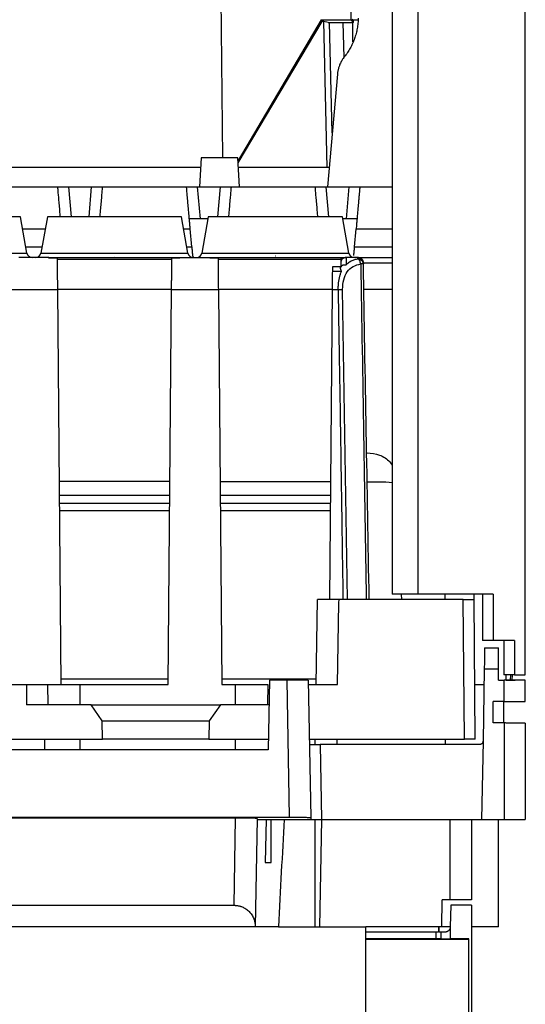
# Model space of a CAD drawing. Header units: millimetres. Extents: x 190.2 to 209.7, y 188.7 to 211.2.
# Tile 8 of 9: x 205 to 209.7, y 197.3 to 206.4. Entities that reach past the tile are written whole.
import ezdxf

# ---------------------------------------------------------------- set-up
doc = ezdxf.new("R2010")
doc.units = ezdxf.units.MM

msp = doc.modelspace()

# ---------------------------------------------------------------- linework, layer by layer
at = {"color": 7, "linetype": 'Continuous', "lineweight": 25}
for p, q in [((208.75, 201.0899), (208.75, 209.7439)), ((209.75, 200.3399), (209.75, 209.7439)), ((206.9295, 205.1599), (206.9112, 207.2498)), ((208.51, 206.7899), (208.51, 201.0899)), ((208.1254, 206.4445), (208.1253, 206.6499)), ((207.8484, 206.4445), (207.0725, 205.134)), ((207.0736, 205.1139), (207.8558, 206.4315)), ((207.8484, 206.4445), (208.1254, 206.4445)), ((207.8558, 206.4315), (207.8484, 206.4445)), ((207.8725, 206.4315), (207.8558, 206.4315)), ((207.9121, 206.4199), (207.8725, 206.4315)), ((207.9024, 205.0699), (207.8725, 206.4315)), ((207.9121, 206.4199), (208.1427, 206.4199)), ((207.9513, 205.3918), (207.9261, 206.4199)), ((208.0605, 206.0957), (208.052, 206.4199)), ((208.15, 206.4199), (208.1254, 206.4445)), ((208.15, 206.4421), (208.1355, 206.4499)), ((208.1411, 206.2407), (208.1427, 206.4199)), ((208.15, 206.4199), (208.1427, 206.4199)), ((208.15, 206.4199), (208.15, 206.4421)), ((208.1891, 206.4421), (208.15, 206.4421)), ((207.9993, 205.9401), (207.9074, 204.8899)), ((206.7288, 205.1599), (206.7147, 204.8899)), ((207.0712, 205.1599), (206.7288, 205.1599)), ((207.0853, 204.8899), (207.0712, 205.1599)), ((206.7241, 205.0699), (203.8259, 205.0699)), ((207.9024, 205.0699), (207.0759, 205.0699)), ((207.9232, 205.0699), (207.9024, 205.0699)), ((204.6014, 204.8899), (205.3986, 204.8899)), ((205.4919, 204.8899), (205.7081, 204.8899)), ((205.8014, 204.8899), (206.5986, 204.8899)), ((206.6919, 204.8899), (206.7181, 204.5899)), ((206.6919, 204.8899), (206.9081, 204.8899)), ((207.0014, 204.8899), (207.7986, 204.8899)), ((207.8919, 204.8899), (208.1081, 204.8899)), ((208.0819, 204.5899), (208.1081, 204.8899)), ((208.2014, 204.8899), (208.51, 204.8899)), ((205.1047, 204.2712), (205.045, 204.61)), ((205.295, 204.61), (205.2353, 204.2712)), ((206.6047, 204.2712), (206.545, 204.61)), ((206.7915, 204.5899), (206.6185, 204.5899)), ((206.795, 204.61), (206.7353, 204.2712)), ((208.1047, 204.2712), (208.045, 204.61)), ((208.1815, 204.5899), (208.0485, 204.5899)), ((206.6414, 204.3281), (206.6266, 204.4968)), ((208.1586, 204.3281), (208.1734, 204.4968)), ((205.3103, 204.2299), (205.0297, 204.2299)), ((205.3103, 204.2299), (206.5297, 204.2299)), ((205.3863, 204.2223), (205.3103, 204.2223)), ((206.4556, 204.2121), (205.3864, 204.2121)), ((206.5297, 204.2223), (206.4557, 204.2223)), ((206.5297, 204.2299), (206.8103, 204.2299)), ((206.8103, 204.2299), (208.0293, 204.2299)), ((206.8863, 204.2223), (206.8103, 204.2223)), ((208.0293, 204.2121), (206.8864, 204.2121)), ((208.0293, 204.2299), (208.0293, 204.1803)), ((208.0293, 204.2299), (208.0793, 204.2299)), ((208.1902, 204.2299), (208.0793, 204.2299)), ((208.1902, 204.2299), (208.51, 204.2299)), ((208.2366, 204.1871), (208.2363, 204.1964)), ((208.2402, 204.1807), (208.51, 204.1806)), ((208.04, 204.1426), (207.9538, 204.1426)), ((208.0365, 204.0989), (207.9546, 204.0989)), ((204.9531, 203.9325), (205.3889, 203.9325)), ((205.3889, 203.9325), (205.421, 200.2499)), ((206.421, 200.2499), (206.4531, 203.9325)), ((206.4531, 203.9325), (206.8889, 203.9325)), ((206.8889, 203.9325), (206.921, 200.2499)), ((207.9279, 201.0399), (207.9531, 203.9325)), ((207.9531, 203.9325), (208.0053, 203.9325)), ((208.0913, 201.0399), (208.0476, 203.9329)), ((206.4375, 202.1399), (205.4045, 202.1399)), ((206.9045, 202.1399), (207.9375, 202.1399)), ((206.4364, 202.0099), (205.4056, 202.0099)), ((207.9364, 202.0099), (206.9056, 202.0099)), ((205.4063, 201.9399), (206.4357, 201.9399)), ((206.9063, 201.9399), (207.9357, 201.9399)), ((206.4351, 201.8678), (205.4069, 201.8678)), ((207.9351, 201.8678), (206.9069, 201.8678)), ((208.75, 201.0899), (208.51, 201.0899)), ((208.5941, 201.0899), (208.595, 201.0399)), ((209.0009, 201.0899), (209, 201.0399)), ((209.2723, 201.0399), (209.2719, 201.0899)), ((209.35, 201.0899), (209.35, 200.6599)), ((209.45, 201.0899), (209.45, 200.6599)), ((207.8, 200.2499), (207.8138, 201.0399)), ((208, 200.2499), (208.0132, 201.0104)), ((208.0132, 201.0104), (208.0138, 201.0399)), ((209.1724, 201.0399), (208.0138, 201.0399)), ((209.1837, 199.7399), (209.1724, 201.0399)), ((209.2837, 199.7399), (209.2723, 201.0399)), ((209.45, 200.6599), (209.35, 200.6599)), ((209.55, 200.6599), (209.55, 200.3399)), ((209.65, 200.6599), (209.65, 200.3399)), ((209.3709, 200.5899), (209.5, 200.5899)), ((209.3675, 200.3933), (209.3558, 199.7193)), ((209.3675, 200.3933), (209.5, 200.3933)), ((209.5, 200.2899), (209.5, 200.3933)), ((209.65, 200.3399), (209.55, 200.3399)), ((209.5712, 200.2892), (209.5725, 200.3399)), ((209.6126, 200.2889), (209.6139, 200.3399)), ((209.6285, 200.2887), (209.6299, 200.3399)), ((197.0183, 200.2499), (205.1, 200.2499)), ((205.1, 200.2499), (205.1003, 200.2204)), ((205.3017, 200.0599), (205.3, 200.2499)), ((205.4205, 200.3029), (206.4215, 200.3029)), ((205.6016, 200.0599), (205.6, 200.2499)), ((205.6, 200.2499), (206.421, 200.2499)), ((206.9205, 200.3029), (207.8009, 200.3029)), ((206.921, 200.2499), (207.05, 200.2499)), ((207.0498, 200.2201), (207.05, 200.2499)), ((207.35, 200.2499), (207.3483, 200.0599)), ((207.3657, 200.2899), (207.3544, 199.6399)), ((207.5273, 200.2899), (207.3657, 200.2899)), ((207.5273, 200.2899), (207.5496, 199.0117)), ((207.7273, 200.2899), (207.7497, 199.0082)), ((207.728, 200.2499), (208, 200.2499)), ((209.2792, 200.2499), (209.365, 200.2499)), ((209.5, 200.2899), (209.5517, 200.2894)), ((209.5517, 200.0899), (209.5517, 200.2894)), ((209.5712, 200.2892), (209.6554, 200.2885)), ((209.75, 200.0916), (209.75, 200.2877)), ((205.1003, 200.2204), (205.1017, 200.0599)), ((207.0484, 200.0599), (207.0498, 200.2201)), ((205.7023, 200.0599), (205.1017, 200.0599)), ((205.8059, 199.9099), (205.7023, 200.0599)), ((206.9077, 200.0599), (206.8041, 199.9099)), ((207.3617, 200.0599), (206.9077, 200.0599)), ((209.5517, 200.0899), (209.4509, 200.089)), ((209.4509, 199.8907), (209.4509, 200.089)), ((209.55, 199.8899), (209.55, 200.0899)), ((205.802, 199.9099), (206.808, 199.9099)), ((205.8092, 199.7399), (205.8059, 199.9099)), ((206.8041, 199.9099), (206.8008, 199.7399)), ((209.5517, 199.8898), (209.4509, 199.8907)), ((209.5517, 199.8898), (209.5517, 198.9899)), ((209.75, 199.8881), (209.75, 198.9899)), ((204.96, 199.7399), (205.8092, 199.7399)), ((205.2703, 199.6399), (205.2703, 199.7399)), ((206.8008, 199.7399), (207.3561, 199.7399)), ((207.7369, 199.7399), (209.1837, 199.7399)), ((207.7926, 199.6899), (207.7926, 199.7399)), ((207.8175, 199.7399), (207.8175, 199.7396)), ((207.8378, 199.6899), (207.85, 198.9899)), ((209.3258, 199.6899), (207.8378, 199.6899)), ((207.9944, 199.7399), (207.9935, 199.6899)), ((209.0065, 199.6899), (209.0056, 199.7399)), ((209.1825, 199.7396), (209.1825, 199.7399)), ((209.3558, 199.7193), (209.343, 198.9899)), ((207.3544, 199.6399), (192.6456, 199.6399)), ((192.4504, 199.0117), (207.5496, 199.0117)), ((207.0503, 199.003), (192.9497, 199.003)), ((207.0361, 198.1898), (207.0503, 199.003)), ((207.2502, 198.9995), (207.2325, 197.9899)), ((207.25, 198.9899), (207.75, 198.9899)), ((207.3353, 198.9899), (207.3242, 198.5899)), ((207.3797, 198.5899), (207.3797, 198.9899)), ((207.3797, 198.5899), (207.3797, 198.9899)), ((207.7497, 199.0082), (207.75, 198.9899)), ((207.7926, 197.9899), (207.7926, 198.9899)), ((207.8499, 198.9899), (207.8325, 197.9899)), ((207.85, 198.9899), (209.343, 198.9899)), ((209.05, 198.2399), (209.05, 198.9899)), ((209.25, 198.9899), (209.25, 198.2399)), ((209.343, 198.9899), (209.5517, 198.9899)), ((209.5, 197.9899), (209.5, 198.9899)), ((208.9706, 197.9899), (208.975, 198.2399)), ((209.05, 198.2399), (208.975, 198.2399)), ((204.0139, 198.1898), (207.0361, 198.1898)), ((209.0544, 198.1899), (209.0509, 197.989)), ((209.25, 198.1899), (209.0544, 198.1899)), ((209.25, 198.1899), (209.25, 196.8029)), ((207.2325, 197.9899), (204.0631, 197.9899)), ((207.4502, 197.9899), (207.7926, 197.9899)), ((207.7926, 197.9899), (208.2645, 197.9899)), ((208.2645, 197.1299), (208.2645, 197.9899)), ((208.9706, 197.9899), (208.2645, 197.9899)), ((208.2645, 197.9413), (208.92, 197.9413)), ((208.92, 197.8784), (208.92, 197.9413)), ((208.9394, 197.9399), (208.92, 197.9399)), ((208.9394, 197.9899), (208.9394, 197.9399)), ((208.9481, 197.9399), (208.9481, 197.9899)), ((208.9665, 197.9399), (208.9481, 197.9399)), ((208.9665, 197.8784), (208.9665, 197.9399)), ((209.0009, 197.9399), (208.9665, 197.9399)), ((209.0509, 197.9899), (208.9706, 197.9899)), ((209.05, 197.9806), (209.05, 197.8784)), ((209.5, 197.9899), (209.25, 197.9899)), ((208.92, 197.8784), (208.2645, 197.8784)), ((208.2645, 197.8749), (209.2215, 197.8749)), ((208.9665, 197.8784), (208.92, 197.8784)), ((208.9665, 197.8784), (209.05, 197.8784)), ((209.225, 197.8784), (209.05, 197.8784)), ((209.2215, 197.8749), (209.225, 197.8784)), ((209.2215, 197.8749), (209.2215, 196.9133)), ((209.225, 196.9099), (209.225, 197.8784))]:
    msp.add_line(p, q, dxfattribs=at)
at = {"color": 8, "linetype": 'Continuous', "lineweight": 25}
for p, q in [((205.4919, 204.8899), (205.5164, 204.6099)), ((205.6836, 204.6099), (205.7081, 204.8899)), ((206.8836, 204.6099), (206.9081, 204.8899)), ((207.8919, 204.8899), (207.9164, 204.6099)), ((205.0649, 204.4968), (205.2751, 204.4968)), ((206.5649, 204.4968), (206.6266, 204.4968)), ((208.1734, 204.4968), (208.51, 204.4968)), ((204.42, 204.2712), (205.1047, 204.2712)), ((205.0947, 204.3281), (205.2453, 204.3281)), ((205.2353, 204.2712), (206.6047, 204.2712)), ((206.5947, 204.3281), (206.6414, 204.3281)), ((206.7353, 204.2712), (208.1047, 204.2712)), ((208.1586, 204.3281), (208.51, 204.3281)), ((205.3888, 203.9351), (206.4532, 203.9351)), ((206.8888, 203.9351), (207.9532, 203.9351)), ((208.2445, 203.9351), (208.51, 203.9351)), ((205.6002, 199.6399), (205.6002, 199.7399)), ((207.0498, 199.6399), (207.0498, 199.7399))]:
    msp.add_line(p, q, dxfattribs=at)
at = {"color": 7, "linetype": 'Continuous', "lineweight": 25}
for centre, start, end in [((205.154, 204.2799), 190, 270), ((205.186, 204.2799), 270, 350), ((206.654, 204.2799), 190, 270), ((206.686, 204.2799), 270, 350), ((208.154, 204.2799), 190, 270)]:
    msp.add_arc(centre, 0.05, start, end, dxfattribs=at)
at = {"color": 8, "linetype": 'Continuous', "lineweight": 25}
msp.add_arc((208.3361, 199.7989), 2.3378, 85.73364, 91.4759, dxfattribs=at)
at = {"color": 7, "linetype": 'Continuous', "lineweight": 25}
for points, knots in [([(208.1929, 206.4627), (208.1927, 206.4544), (208.1922, 206.4381), (208.1902, 206.4136), (208.1873, 206.3894), (208.1834, 206.3653), (208.1786, 206.3414), (208.1727, 206.3176), (208.1658, 206.2941), (208.1554, 206.2631), (208.1402, 206.2252), (208.1181, 206.1815), (208.0928, 206.1396), (208.073, 206.1134), (208.0631, 206.1003)], [0, 0, 0, 0, 0.063658, 0.126977, 0.190041, 0.252938, 0.315758, 0.378588, 0.441517, 0.504633, 0.630023, 0.753886, 0.87696, 1, 1, 1, 1]), ([(208.0631, 206.1003), (208.0596, 206.0957), (208.0524, 206.0864), (208.0428, 206.0718), (208.0341, 206.0566), (208.0262, 206.041), (208.0177, 206.0213), (208.0095, 205.9974), (208.0027, 205.969), (208.0004, 205.9497), (207.9993, 205.9401)], [0, 0, 0, 0, 0.0984399, 0.1969093, 0.2957178, 0.3951715, 0.4955708, 0.6632111, 0.8309061, 1, 1, 1, 1]), ([(205.3924, 204.8883), (205.3924, 204.8886), (205.3925, 204.889), (205.3937, 204.8895), (205.3956, 204.8898), (205.3976, 204.8898), (205.3986, 204.8899)], [0, 0, 0, 0, 0.252092, 0.501389, 0.749988, 1, 1, 1, 1]), ([(205.4168, 204.6099), (205.416, 204.6183), (205.4109, 204.6763), (205.4029, 204.7675), (205.3949, 204.8607), (205.3932, 204.8793), (205.3924, 204.8883)], [0, 0, 0, 0, 0.0547202, 0.37735, 0.6980983, 1, 1, 1, 1]), ([(205.3986, 204.8899), (205.3998, 204.8899), (205.4023, 204.8899), (205.4071, 204.8899), (205.4137, 204.8899), (205.4228, 204.8899), (205.4348, 204.8899), (205.4482, 204.8899), (205.4624, 204.8899), (205.4771, 204.8899), (205.4869, 204.8899), (205.4919, 204.8899)], [0, 0, 0, 0, 0.081459, 0.162585, 0.244175, 0.371713, 0.499703, 0.6273, 0.755436, 0.877542, 1, 1, 1, 1]), ([(205.7081, 204.8899), (205.7114, 204.8899), (205.718, 204.8899), (205.7277, 204.8899), (205.7391, 204.8899), (205.7518, 204.8899), (205.7652, 204.8899), (205.7772, 204.8899), (205.7873, 204.8899), (205.7957, 204.8899), (205.7995, 204.8899), (205.8014, 204.8899)], [0, 0, 0, 0, 0.081654, 0.16295, 0.244683, 0.372373, 0.500416, 0.627961, 0.755944, 0.877826, 1, 1, 1, 1]), ([(205.8076, 204.8883), (205.8068, 204.8793), (205.8051, 204.8607), (205.7971, 204.7675), (205.7891, 204.6763), (205.784, 204.6183), (205.7832, 204.6099)], [0, 0, 0, 0, 0.301898, 0.62265, 0.94528, 1, 1, 1, 1]), ([(205.8014, 204.8899), (205.8024, 204.8898), (205.8044, 204.8898), (205.8063, 204.8895), (205.8075, 204.889), (205.8076, 204.8886), (205.8076, 204.8883)], [0, 0, 0, 0, 0.250012, 0.498611, 0.747908, 1, 1, 1, 1]), ([(206.5924, 204.8883), (206.5924, 204.8886), (206.5925, 204.889), (206.5937, 204.8895), (206.5956, 204.8898), (206.5976, 204.8898), (206.5986, 204.8899)], [0, 0, 0, 0, 0.252092, 0.501389, 0.749988, 1, 1, 1, 1]), ([(206.6266, 204.4968), (206.6261, 204.5035), (206.6249, 204.5164), (206.6233, 204.5352), (206.6218, 204.5528), (206.6203, 204.5693), (206.619, 204.5847), (206.6177, 204.5989), (206.6166, 204.6119), (206.6155, 204.6238), (206.6127, 204.6562), (206.6084, 204.7049), (206.6039, 204.7567), (206.6007, 204.7935), (206.5984, 204.82), (206.5965, 204.8422), (206.5949, 204.8602), (206.5937, 204.8739), (206.5928, 204.8837), (206.5925, 204.8868), (206.5924, 204.8883)], [0, 0, 0, 0, 0.034047, 0.0663, 0.09676, 0.125426, 0.152299, 0.177378, 0.200664, 0.222156, 0.241854, 0.377714, 0.500494, 0.575602, 0.649453, 0.722051, 0.7934, 0.863505, 0.93237, 1, 1, 1, 1]), ([(206.5986, 204.8899), (206.5998, 204.8899), (206.6023, 204.8899), (206.6071, 204.8899), (206.6137, 204.8899), (206.6228, 204.8899), (206.6348, 204.8899), (206.6482, 204.8899), (206.6624, 204.8899), (206.6771, 204.8899), (206.6869, 204.8899), (206.6919, 204.8899)], [0, 0, 0, 0, 0.081459, 0.162585, 0.244175, 0.371713, 0.499703, 0.6273, 0.755436, 0.877542, 1, 1, 1, 1]), ([(206.9081, 204.8899), (206.9114, 204.8899), (206.918, 204.8899), (206.9277, 204.8899), (206.9391, 204.8899), (206.9518, 204.8899), (206.9652, 204.8899), (206.9772, 204.8899), (206.9873, 204.8899), (206.9957, 204.8899), (206.9995, 204.8899), (207.0014, 204.8899)], [0, 0, 0, 0, 0.081654, 0.16295, 0.244683, 0.372373, 0.500416, 0.627961, 0.755944, 0.877826, 1, 1, 1, 1]), ([(207.0076, 204.8883), (207.0068, 204.8793), (207.0051, 204.8607), (206.9971, 204.7675), (206.9891, 204.6763), (206.984, 204.6183), (206.9832, 204.6099)], [0, 0, 0, 0, 0.301898, 0.62265, 0.94528, 1, 1, 1, 1]), ([(207.0014, 204.8899), (207.0024, 204.8898), (207.0044, 204.8898), (207.0063, 204.8895), (207.0075, 204.889), (207.0076, 204.8886), (207.0076, 204.8883)], [0, 0, 0, 0, 0.250012, 0.498611, 0.747908, 1, 1, 1, 1]), ([(207.7924, 204.8883), (207.7924, 204.8886), (207.7925, 204.889), (207.7937, 204.8895), (207.7956, 204.8898), (207.7976, 204.8898), (207.7986, 204.8899)], [0, 0, 0, 0, 0.252092, 0.501389, 0.749988, 1, 1, 1, 1]), ([(207.8168, 204.6099), (207.816, 204.6183), (207.8109, 204.6763), (207.8029, 204.7675), (207.7949, 204.8607), (207.7932, 204.8793), (207.7924, 204.8883)], [0, 0, 0, 0, 0.05472, 0.37735, 0.698098, 1, 1, 1, 1]), ([(207.7986, 204.8899), (207.7998, 204.8899), (207.8023, 204.8899), (207.8071, 204.8899), (207.8137, 204.8899), (207.8228, 204.8899), (207.8348, 204.8899), (207.8482, 204.8899), (207.8624, 204.8899), (207.8771, 204.8899), (207.8869, 204.8899), (207.8919, 204.8899)], [0, 0, 0, 0, 0.081459, 0.162585, 0.244175, 0.371713, 0.499703, 0.6273, 0.755436, 0.877542, 1, 1, 1, 1]), ([(208.1081, 204.8899), (208.1114, 204.8899), (208.118, 204.8899), (208.1277, 204.8899), (208.1391, 204.8899), (208.1518, 204.8899), (208.1652, 204.8899), (208.1772, 204.8899), (208.1873, 204.8899), (208.1957, 204.8899), (208.1995, 204.8899), (208.2014, 204.8899)], [0, 0, 0, 0, 0.0816535, 0.1629496, 0.244683, 0.3723729, 0.5004157, 0.6279605, 0.755944, 0.8778257, 1, 1, 1, 1]), ([(208.2076, 204.8883), (208.2075, 204.8876), (208.2074, 204.8863), (208.2071, 204.883), (208.2068, 204.8788), (208.2063, 204.8735), (208.2057, 204.8672), (208.2051, 204.8598), (208.2043, 204.8514), (208.2035, 204.8418), (208.2026, 204.8313), (208.2016, 204.8196), (208.2005, 204.8069), (208.1993, 204.7932), (208.198, 204.7784), (208.1956, 204.7509), (208.1916, 204.7049), (208.1869, 204.6514), (208.183, 204.6075), (208.1803, 204.5759), (208.177, 204.5384), (208.1746, 204.5113), (208.1734, 204.4968)], [0, 0, 0, 0, 0.033667, 0.067643, 0.101928, 0.136522, 0.171426, 0.206642, 0.242169, 0.278008, 0.31416, 0.350625, 0.387403, 0.424496, 0.461904, 0.499627, 0.622386, 0.758239, 0.805067, 0.860972, 0.92595, 1, 1, 1, 1]), ([(208.2014, 204.8899), (208.2024, 204.8898), (208.2044, 204.8898), (208.2063, 204.8895), (208.2075, 204.889), (208.2076, 204.8886), (208.2076, 204.8883)], [0, 0, 0, 0, 0.250012, 0.498611, 0.747908, 1, 1, 1, 1]), ([(205.045, 204.6099), (205.045, 204.6099), (205.0287, 204.6099), (204.9661, 204.6099), (204.9198, 204.6099), (204.8041, 204.6099), (204.7348, 204.6099), (204.5836, 204.6099), (204.5018, 204.6099), (204.3382, 204.6099), (204.2564, 204.6099), (204.1052, 204.6099), (204.0359, 204.6099), (203.9202, 204.6099), (203.8739, 204.6099), (203.8113, 204.6099), (203.795, 204.6099), (203.795, 204.6099)], [0, 0, 0, 0, 0.125, 0.125, 0.25, 0.25, 0.375, 0.375, 0.5, 0.5, 0.625, 0.625, 0.75, 0.75, 0.875, 0.875, 1, 1, 1, 1]), ([(206.545, 204.6099), (206.545, 204.6099), (206.5287, 204.6099), (206.4661, 204.6099), (206.4198, 204.6099), (206.3041, 204.6099), (206.2348, 204.6099), (206.0836, 204.6099), (206.0018, 204.6099), (205.8382, 204.6099), (205.7564, 204.6099), (205.6052, 204.6099), (205.5359, 204.6099), (205.4202, 204.6099), (205.3739, 204.6099), (205.3113, 204.6099), (205.295, 204.6099), (205.295, 204.6099)], [0, 0, 0, 0, 0.125, 0.125, 0.25, 0.25, 0.375, 0.375, 0.5, 0.5, 0.625, 0.625, 0.75, 0.75, 0.875, 0.875, 1, 1, 1, 1]), ([(208.045, 204.6099), (208.045, 204.6099), (208.0287, 204.6099), (207.9661, 204.6099), (207.9198, 204.6099), (207.8041, 204.6099), (207.7348, 204.6099), (207.5836, 204.6099), (207.5018, 204.6099), (207.3382, 204.6099), (207.2564, 204.6099), (207.1052, 204.6099), (207.0359, 204.6099), (206.9202, 204.6099), (206.8739, 204.6099), (206.8113, 204.6099), (206.795, 204.6099), (206.795, 204.6099)], [0, 0, 0, 0, 0.125, 0.125, 0.25, 0.25, 0.375, 0.375, 0.5, 0.5, 0.625, 0.625, 0.75, 0.75, 0.875, 0.875, 1, 1, 1, 1]), ([(206.6414, 204.3281), (206.6417, 204.3248), (206.6423, 204.3183), (206.6431, 204.3088), (206.6438, 204.3), (206.6445, 204.2917), (206.6452, 204.2841), (206.6458, 204.2771), (206.6464, 204.2708), (206.6469, 204.2651), (206.6473, 204.2601), (206.6477, 204.2556), (206.6481, 204.2517), (206.6483, 204.2494), (206.6484, 204.2483)], [0, 0, 0, 0, 0.106339, 0.208494, 0.306467, 0.400255, 0.489861, 0.575284, 0.656523, 0.733581, 0.806456, 0.875151, 0.939665, 1, 1, 1, 1]), ([(208.1516, 204.2483), (208.1518, 204.2502), (208.1522, 204.2545), (208.1529, 204.2623), (208.1537, 204.2718), (208.1547, 204.2832), (208.1559, 204.2965), (208.1572, 204.3117), (208.1581, 204.3225), (208.1586, 204.3281)], [0, 0, 0, 0, 0.106018, 0.224315, 0.354893, 0.497753, 0.652892, 0.820309, 1, 1, 1, 1]), ([(205.3863, 204.2223), (205.3863, 204.221), (205.3864, 204.2185), (205.3864, 204.2135), (205.3865, 204.2078), (205.3865, 204.2013), (205.3866, 204.194), (205.3867, 204.18), (205.3869, 204.1563), (205.3872, 204.1188), (205.3876, 204.0759), (205.388, 204.0344), (205.3883, 203.997), (205.3886, 203.965), (205.3888, 203.9433), (205.3889, 203.9325)], [0, 0, 0, 0, 0.040676, 0.08112, 0.121451, 0.161789, 0.202255, 0.242967, 0.371436, 0.500038, 0.62851, 0.757113, 0.838207, 0.918849, 1, 1, 1, 1]), ([(206.4531, 203.9325), (206.4532, 203.9379), (206.4533, 203.9488), (206.4534, 203.9649), (206.4536, 203.981), (206.4537, 203.9968), (206.4538, 204.0126), (206.4541, 204.0393), (206.4544, 204.0759), (206.4548, 204.1188), (206.4551, 204.1563), (206.4553, 204.1832), (206.4555, 204.2017), (206.4556, 204.2141), (206.4556, 204.2196), (206.4557, 204.2223)], [0, 0, 0, 0, 0.040677, 0.081122, 0.121455, 0.161795, 0.202262, 0.242974, 0.371446, 0.500049, 0.628519, 0.75712, 0.838212, 0.918852, 1, 1, 1, 1]), ([(206.6484, 204.2483), (206.6486, 204.2466), (206.649, 204.2434), (206.6503, 204.2395), (206.6521, 204.2363), (206.6545, 204.2338), (206.6574, 204.2319), (206.6609, 204.2307), (206.6649, 204.23), (206.668, 204.2299), (206.6696, 204.2299)], [0, 0, 0, 0, 0.132308, 0.261219, 0.387343, 0.511335, 0.63388, 0.75569, 0.877488, 1, 1, 1, 1]), ([(206.8863, 204.2223), (206.8863, 204.221), (206.8864, 204.2185), (206.8864, 204.2135), (206.8865, 204.2078), (206.8865, 204.2013), (206.8866, 204.194), (206.8867, 204.18), (206.8869, 204.1563), (206.8872, 204.1188), (206.8876, 204.0759), (206.888, 204.0344), (206.8883, 203.997), (206.8886, 203.965), (206.8888, 203.9433), (206.8889, 203.9325)], [0, 0, 0, 0, 0.040676, 0.08112, 0.121451, 0.161789, 0.202255, 0.242967, 0.371436, 0.500038, 0.62851, 0.757113, 0.838207, 0.918849, 1, 1, 1, 1]), ([(208.0793, 204.2299), (208.0734, 204.2299), (208.0671, 204.2288), (208.0549, 204.224), (208.049, 204.2202), (208.0392, 204.2105), (208.0354, 204.2047), (208.0305, 204.1925), (208.0294, 204.1862), (208.0293, 204.1803)], [0, 0, 0, 0, 0.25, 0.25, 0.5, 0.5, 0.75, 0.75, 1, 1, 1, 1]), ([(208.0293, 204.1761), (208.0293, 204.1747), (208.0293, 204.1729), (208.0303, 204.1608), (208.0305, 204.1584)], [0, 0, 0, 0, 0.8086662, 1, 1, 1, 1]), ([(208.0798, 204.2287), (208.0752, 204.2286), (208.0656, 204.2283), (208.0518, 204.2222), (208.04, 204.2123), (208.0353, 204.2031), (208.0329, 204.1985)], [0, 0, 0, 0, 0.237298, 0.489269, 0.747067, 1, 1, 1, 1]), ([(208.0793, 204.2299), (208.0793, 204.2298), (208.0793, 204.2296), (208.0793, 204.2281), (208.0793, 204.2258), (208.0793, 204.2225), (208.0792, 204.2182), (208.0792, 204.213), (208.0792, 204.2067), (208.0791, 204.1995), (208.079, 204.1913), (208.079, 204.1821), (208.0789, 204.1721), (208.0788, 204.1646), (208.0788, 204.1609)], [0, 0, 0, 0, 0.080119, 0.160823, 0.242111, 0.323983, 0.40644, 0.489481, 0.573107, 0.657316, 0.742111, 0.827489, 0.913452, 1, 1, 1, 1]), ([(208.1904, 204.2169), (208.1846, 204.2155), (208.1731, 204.2128), (208.1566, 204.2077), (208.1409, 204.2018), (208.1256, 204.1948), (208.1103, 204.1861), (208.0943, 204.1751), (208.0841, 204.1658), (208.0788, 204.1609)], [0, 0, 0, 0, 0.133678, 0.266437, 0.398329, 0.529355, 0.668039, 0.824845, 1, 1, 1, 1]), ([(208.2252, 204.2147), (208.2226, 204.217), (208.2175, 204.2215), (208.2084, 204.2259), (208.1991, 204.2286), (208.1928, 204.2289), (208.1897, 204.229)], [0, 0, 0, 0, 0.262718, 0.519977, 0.766967, 1, 1, 1, 1]), ([(208.2065, 204.1996), (208.2038, 204.2046), (208.2009, 204.2083), (208.1955, 204.2139), (208.193, 204.2156), (208.1904, 204.2169)], [0, 0, 0, 0, 0.5, 0.5, 1, 1, 1, 1]), ([(208.1904, 204.2169), (208.1962, 204.2169), (208.2025, 204.2159), (208.2147, 204.2113), (208.2206, 204.2077), (208.2303, 204.1986), (208.2341, 204.1931), (208.2391, 204.1815), (208.2403, 204.1755), (208.2404, 204.1699)], [0, 0, 0, 0, 0.25, 0.25, 0.5, 0.5, 0.75, 0.75, 1, 1, 1, 1]), ([(208.2364, 204.1988), (208.2331, 204.2048), (208.2264, 204.2169), (208.2144, 204.2211), (208.2083, 204.2232)], [0, 0, 0, 0, 0.493641, 1, 1, 1, 1]), ([(208.2195, 204.2193), (208.2214, 204.2181), (208.229, 204.2136), (208.2375, 204.1999), (208.2393, 204.1871), (208.2402, 204.1807)], [0, 0, 0, 0, 0.151939, 0.575969, 1, 1, 1, 1]), ([(208.2253, 204.2085), (208.2297, 204.2047), (208.2381, 204.1972), (208.2395, 204.1853), (208.2402, 204.1796)], [0, 0, 0, 0, 0.518132, 1, 1, 1, 1]), ([(207.9531, 203.9325), (207.9532, 203.9384), (207.9533, 203.9502), (207.9534, 203.9678), (207.9536, 203.9852), (207.9537, 204.0025), (207.9539, 204.0234), (207.9541, 204.0474), (207.9544, 204.0741), (207.9545, 204.0906), (207.9546, 204.0989)], [0, 0, 0, 0, 0.100313, 0.200126, 0.299789, 0.399652, 0.500064, 0.666912, 0.833015, 1, 1, 1, 1]), ([(207.9546, 204.0989), (207.9547, 204.1063), (207.9548, 204.1211), (207.9549, 204.1359), (207.955, 204.1438), (207.955, 204.1419), (207.955, 204.1416)], [0, 0, 0, 0, 0.2898432, 0.5799527, 0.9302012, 1, 1, 1, 1]), ([(208.0053, 203.9325), (208.0052, 203.9344), (208.005, 203.9387), (208.0054, 203.9458), (208.006, 203.954), (208.0069, 203.962), (208.0076, 203.9689), (208.0081, 203.9769), (208.0086, 203.9872), (208.0101, 204.0006), (208.013, 204.0203), (208.018, 204.0451), (208.0259, 204.0736), (208.033, 204.0905), (208.0365, 204.0989)], [0, 0, 0, 0, 0.0317, 0.071309, 0.118944, 0.168035, 0.206344, 0.233901, 0.303737, 0.379853, 0.462356, 0.645694, 0.824631, 1, 1, 1, 1]), ([(208.0365, 204.0989), (208.0357, 204.1017), (208.0341, 204.1071), (208.0319, 204.1142), (208.0301, 204.1203), (208.0287, 204.1254), (208.0276, 204.1297), (208.0265, 204.134), (208.0261, 204.1384), (208.0268, 204.1417), (208.0279, 204.1429), (208.0297, 204.1423), (208.0305, 204.142)], [0, 0, 0, 0, 0.097025, 0.188447, 0.274308, 0.354658, 0.429557, 0.499081, 0.618634, 0.759225, 0.8959, 1, 1, 1, 1]), ([(208.0305, 204.142), (208.0312, 204.1436), (208.0326, 204.147), (208.0363, 204.1517), (208.0415, 204.1562), (208.0477, 204.1594), (208.0548, 204.1615), (208.0621, 204.1624), (208.0704, 204.1624), (208.0759, 204.1614), (208.0788, 204.1609)], [0, 0, 0, 0, 0.10299, 0.22102, 0.353772, 0.499917, 0.60123, 0.745671, 0.866335, 1, 1, 1, 1]), ([(208.0476, 203.9329), (208.0471, 203.9639), (208.0503, 203.9948), (208.0643, 204.051), (208.0753, 204.0762), (208.1048, 204.1174), (208.1233, 204.1334), (208.166, 204.157), (208.1901, 204.1647), (208.216, 204.1699)], [0, 0, 0, 0, 0.25, 0.25, 0.5, 0.5, 0.75, 0.75, 1, 1, 1, 1]), ([(208.2404, 204.1699), (208.2404, 204.17), (208.2382, 204.17), (208.2294, 204.17), (208.223, 204.17), (208.216, 204.1699)], [0, 0, 0, 0, 0.5, 0.5, 1, 1, 1, 1]), ([(208.216, 204.1699), (208.2249, 203.6365), (208.2424, 202.5932), (208.2597, 201.5498), (208.2682, 201.0399)], [0, 0, 0, 0, 0.511233, 1, 1, 1, 1]), ([(208.0053, 203.9325), (208.0122, 203.9326), (208.02, 203.9327), (208.0351, 203.9328), (208.0424, 203.9329), (208.0476, 203.9329)], [0, 0, 0, 0, 0.5, 0.5, 1, 1, 1, 1]), ([(208.0053, 203.9325), (208.0076, 203.7919), (208.0114, 203.5476), (208.0174, 203.1875), (208.0232, 202.8476), (208.0306, 202.3609), (208.0396, 201.7569), (208.0469, 201.2731), (208.0505, 201.0399)], [0, 0, 0, 0, 0.145783, 0.253334, 0.37351, 0.498276, 0.758114, 1, 1, 1, 1]), ([(208.2763, 202.4099), (208.3146, 202.4051), (208.3914, 202.3957), (208.4748, 202.346), (208.5027, 202.3014), (208.51, 202.2896)], [0, 0, 0, 0, 0.423953, 0.847905, 1, 1, 1, 1]), ([(209.45, 201.0899), (209.4423, 201.0899), (209.4269, 201.0899), (209.403, 201.0899), (209.3784, 201.0899), (209.3532, 201.0899), (209.3274, 201.0899), (209.2829, 201.0899), (209.2174, 201.0899), (209.1287, 201.0899), (209.0363, 201.0899), (208.9521, 201.0899), (208.8778, 201.0899), (208.814, 201.0899), (208.7714, 201.0899), (208.75, 201.0899)], [0, 0, 0, 0, 0.0413414, 0.0826019, 0.1238237, 0.1650493, 0.2063211, 0.2476814, 0.3738144, 0.5000157, 0.6261488, 0.75235, 0.8349415, 0.9173783, 1, 1, 1, 1]), ([(208.0138, 201.0399), (208.009, 201.0399), (207.9995, 201.0399), (207.9853, 201.0399), (207.9712, 201.0399), (207.9574, 201.0399), (207.9438, 201.0399), (207.9306, 201.0399), (207.9178, 201.0399), (207.9056, 201.0399), (207.8938, 201.0399), (207.8827, 201.0399), (207.8722, 201.0399), (207.8625, 201.0399), (207.8535, 201.0399), (207.8454, 201.0399), (207.8381, 201.0399), (207.8317, 201.0399), (207.8262, 201.0399), (207.8217, 201.0399), (207.8182, 201.0399), (207.8157, 201.0399), (207.8141, 201.0399), (207.8139, 201.0399), (207.8138, 201.0399)], [0, 0, 0, 0, 0.045459, 0.090916, 0.136372, 0.181828, 0.227282, 0.272736, 0.31819, 0.363643, 0.409095, 0.454548, 0.5, 0.545452, 0.590905, 0.636357, 0.68181, 0.727264, 0.772718, 0.818172, 0.863628, 0.909084, 0.954541, 1, 1, 1, 1]), ([(209.1724, 201.0399), (209.1755, 201.0399), (209.1818, 201.0399), (209.1911, 201.0399), (209.2003, 201.0399), (209.2126, 201.0399), (209.2277, 201.0399), (209.2435, 201.0399), (209.2566, 201.0399), (209.2657, 201.0399), (209.2713, 201.0399), (209.272, 201.0399), (209.2723, 201.0399)], [0, 0, 0, 0, 0.060255, 0.120015, 0.179818, 0.240202, 0.369985, 0.500112, 0.629899, 0.760033, 0.879927, 1, 1, 1, 1]), ([(209.65, 200.6599), (209.6458, 200.6599), (209.6373, 200.6599), (209.6236, 200.6599), (209.6093, 200.6599), (209.5943, 200.6599), (209.5786, 200.6599), (209.5567, 200.6599), (209.5276, 200.6599), (209.4903, 200.6599), (209.4635, 200.6599), (209.45, 200.6599)], [0, 0, 0, 0, 0.08343, 0.166732, 0.249973, 0.333223, 0.416551, 0.500025, 0.66674, 0.833215, 1, 1, 1, 1]), ([(209.3709, 200.5899), (209.3709, 200.5898), (209.3709, 200.5896), (209.3709, 200.5881), (209.3709, 200.5857), (209.3708, 200.582), (209.3707, 200.5772), (209.3706, 200.5711), (209.3705, 200.5636), (209.3703, 200.5547), (209.3702, 200.5444), (209.3699, 200.5308), (209.3696, 200.5135), (209.3693, 200.4921), (209.3689, 200.469), (209.3685, 200.4446), (209.368, 200.4192), (209.3677, 200.4019), (209.3675, 200.3933)], [0, 0, 0, 0, 0.043281, 0.088057, 0.134328, 0.182095, 0.231356, 0.282113, 0.334365, 0.388112, 0.443354, 0.500092, 0.583409, 0.666727, 0.750045, 0.833363, 0.916681, 1, 1, 1, 1]), ([(209.5, 200.3933), (209.5, 200.3981), (209.5, 200.408), (209.5, 200.4229), (209.5, 200.4384), (209.5, 200.4541), (209.5, 200.4701), (209.5, 200.486), (209.5, 200.5018), (209.5, 200.5171), (209.5, 200.5318), (209.5, 200.5455), (209.5, 200.5579), (209.5, 200.5688), (209.5, 200.5778), (209.5, 200.5845), (209.5, 200.589), (209.5, 200.5896), (209.5, 200.5899)], [0, 0, 0, 0, 0.046414, 0.094974, 0.145679, 0.198529, 0.253524, 0.310664, 0.369949, 0.431378, 0.494952, 0.56067, 0.628533, 0.698539, 0.770689, 0.844983, 0.92142, 1, 1, 1, 1]), ([(209.65, 200.3399), (209.6828, 200.3399), (209.7079, 200.3399), (209.7415, 200.3399), (209.75, 200.3399), (209.75, 200.3399)], [0, 0, 0, 0, 0.5, 0.5, 1, 1, 1, 1]), ([(205.1, 200.2499), (205.1042, 200.2499), (205.1126, 200.2499), (205.1251, 200.2499), (205.1375, 200.2499), (205.1497, 200.2499), (205.1618, 200.2499), (205.1825, 200.2499), (205.2106, 200.2499), (205.2424, 200.2499), (205.2684, 200.2499), (205.2848, 200.2499), (205.2942, 200.2499), (205.2991, 200.2499), (205.2997, 200.2499), (205.3, 200.2499)], [0, 0, 0, 0, 0.040275, 0.08024, 0.120054, 0.159878, 0.199872, 0.240194, 0.37003, 0.500039, 0.62988, 0.759896, 0.840104, 0.919711, 1, 1, 1, 1]), ([(205.3, 200.2499), (205.3001, 200.2499), (205.3002, 200.2499), (205.3016, 200.2499), (205.3037, 200.2499), (205.3067, 200.2499), (205.3106, 200.2499), (205.3154, 200.2499), (205.3261, 200.2499), (205.3474, 200.2499), (205.3864, 200.2499), (205.4341, 200.2499), (205.4791, 200.2499), (205.5162, 200.2499), (205.5437, 200.2499), (205.5717, 200.2499), (205.5905, 200.2499), (205.6, 200.2499)], [0, 0, 0, 0, 0.034551, 0.068856, 0.103014, 0.137126, 0.171293, 0.205616, 0.240195, 0.370055, 0.500029, 0.629888, 0.759862, 0.820145, 0.879901, 0.939673, 1, 1, 1, 1]), ([(207.05, 200.2499), (207.0554, 200.2499), (207.0662, 200.2499), (207.0824, 200.2499), (207.0983, 200.2499), (207.1141, 200.2499), (207.1298, 200.2499), (207.1452, 200.2499), (207.1745, 200.2499), (207.2159, 200.2499), (207.2636, 200.2499), (207.3026, 200.2499), (207.3258, 200.2499), (207.3386, 200.2499), (207.3451, 200.2499), (207.3493, 200.2499), (207.3497, 200.2499), (207.35, 200.2499)], [0, 0, 0, 0, 0.0345508, 0.0688555, 0.1030136, 0.1371258, 0.1712932, 0.2056164, 0.2401948, 0.3700549, 0.5000287, 0.6298879, 0.7598624, 0.8201447, 0.8799013, 0.939673, 1, 1, 1, 1]), ([(207.7273, 200.2899), (207.7272, 200.2899), (207.727, 200.2899), (207.7254, 200.2899), (207.7229, 200.2899), (207.7194, 200.2899), (207.7149, 200.2899), (207.7094, 200.2899), (207.703, 200.2899), (207.6957, 200.2899), (207.6876, 200.2899), (207.6786, 200.2899), (207.6689, 200.2899), (207.6584, 200.2899), (207.6473, 200.2899), (207.6355, 200.2899), (207.6233, 200.2899), (207.6105, 200.2899), (207.5973, 200.2899), (207.5837, 200.2899), (207.5699, 200.2899), (207.5558, 200.2899), (207.5416, 200.2899), (207.5321, 200.2899), (207.5273, 200.2899)], [0, 0, 0, 0, 0.045459, 0.090916, 0.136372, 0.181828, 0.227282, 0.272736, 0.31819, 0.363643, 0.409095, 0.454548, 0.5, 0.545452, 0.590905, 0.636357, 0.68181, 0.727264, 0.772718, 0.818172, 0.863628, 0.909084, 0.954541, 1, 1, 1, 1]), ([(209.75, 200.2877), (209.7499, 200.2877), (209.7497, 200.2877), (209.748, 200.2877), (209.7454, 200.2877), (209.7417, 200.2878), (209.7371, 200.2878), (209.7316, 200.2879), (209.7252, 200.2879), (209.7179, 200.288), (209.71, 200.2881), (209.7013, 200.2882), (209.692, 200.2882), (209.6821, 200.2883), (209.6716, 200.2884), (209.6608, 200.2885), (209.6495, 200.2886), (209.6378, 200.2887), (209.6259, 200.2888), (209.6138, 200.2889), (209.6015, 200.289), (209.5891, 200.2891), (209.5766, 200.2892), (209.5642, 200.2893), (209.5559, 200.2894), (209.5517, 200.2894)], [0, 0, 0, 0, 0.047257, 0.094169, 0.140738, 0.186964, 0.232845, 0.278383, 0.323578, 0.368428, 0.412936, 0.4571, 0.50092, 0.544397, 0.587531, 0.630322, 0.672769, 0.714873, 0.756634, 0.798053, 0.839128, 0.87986, 0.920249, 0.960296, 1, 1, 1, 1]), ([(205.6994, 200.0599), (205.6995, 200.0599), (205.6997, 200.0599), (205.7011, 200.0599), (205.7033, 200.0599), (205.7064, 200.0599), (205.7125, 200.0599), (205.7239, 200.0599), (205.744, 200.0599), (205.7698, 200.0599), (205.8114, 200.0599), (205.8753, 200.0599), (205.967, 200.0599), (206.0708, 200.0599), (206.1845, 200.0599), (206.305, 200.0599), (206.4255, 200.0599), (206.5392, 200.0599), (206.643, 200.0599), (206.7347, 200.0599), (206.7986, 200.0599), (206.8402, 200.0599), (206.866, 200.0599), (206.8861, 200.0599), (206.8988, 200.0599), (206.906, 200.0599), (206.9099, 200.0599), (206.9103, 200.0599), (206.9106, 200.0599)], [0, 0, 0, 0, 0.012233, 0.024441, 0.036643, 0.048856, 0.061098, 0.092633, 0.124195, 0.156152, 0.188136, 0.251573, 0.31337, 0.373815, 0.436284, 0.500003, 0.563722, 0.626192, 0.686636, 0.748433, 0.81187, 0.843828, 0.875812, 0.907346, 0.938908, 0.95928, 0.979616, 1, 1, 1, 1]), ([(209.5517, 200.0899), (209.5562, 200.0899), (209.5653, 200.09), (209.5792, 200.0901), (209.5934, 200.0902), (209.6078, 200.0904), (209.6224, 200.0905), (209.6369, 200.0906), (209.6514, 200.0907), (209.6655, 200.0909), (209.6793, 200.091), (209.6942, 200.0911), (209.7096, 200.0912), (209.724, 200.0914), (209.7355, 200.0914), (209.7438, 200.0915), (209.749, 200.0916), (209.7497, 200.0916), (209.75, 200.0916)], [0, 0, 0, 0, 0.043043, 0.087635, 0.133774, 0.181462, 0.230697, 0.281481, 0.333812, 0.387692, 0.443119, 0.500094, 0.583411, 0.666728, 0.750046, 0.833364, 0.916682, 1, 1, 1, 1]), ([(209.75, 199.8881), (209.7499, 199.8881), (209.7497, 199.8881), (209.748, 199.8881), (209.7454, 199.8882), (209.7417, 199.8882), (209.7371, 199.8883), (209.7316, 199.8883), (209.7252, 199.8884), (209.7179, 199.8884), (209.71, 199.8885), (209.7013, 199.8886), (209.692, 199.8887), (209.6821, 199.8888), (209.6716, 199.8889), (209.6608, 199.8889), (209.6495, 199.889), (209.6378, 199.8891), (209.6259, 199.8892), (209.6138, 199.8893), (209.6015, 199.8894), (209.5891, 199.8895), (209.5766, 199.8896), (209.5642, 199.8897), (209.5559, 199.8898), (209.5517, 199.8898)], [0, 0, 0, 0, 0.047257, 0.094169, 0.140738, 0.186964, 0.232845, 0.278383, 0.323578, 0.368428, 0.412936, 0.4571, 0.50092, 0.544397, 0.587531, 0.630322, 0.672769, 0.714873, 0.756634, 0.798053, 0.839128, 0.87986, 0.920249, 0.960296, 1, 1, 1, 1]), ([(206.805, 199.7399), (206.8049, 199.7399), (206.8047, 199.7399), (206.803, 199.7399), (206.8003, 199.7399), (206.7964, 199.7399), (206.7915, 199.7399), (206.7854, 199.7399), (206.7783, 199.7399), (206.767, 199.7399), (206.7497, 199.7399), (206.724, 199.7399), (206.6938, 199.7399), (206.6477, 199.7399), (206.5811, 199.7399), (206.4923, 199.7399), (206.3993, 199.7399), (206.305, 199.7399), (206.2107, 199.7399), (206.1177, 199.7399), (206.0289, 199.7399), (205.9489, 199.7399), (205.8946, 199.7399), (205.8603, 199.7399), (205.8396, 199.7399), (205.8237, 199.7399), (205.8128, 199.7399), (205.8062, 199.7399), (205.8054, 199.7399), (205.805, 199.7399)], [0, 0, 0, 0, 0.015128, 0.030157, 0.045119, 0.060048, 0.074978, 0.089943, 0.104977, 0.120112, 0.152276, 0.184472, 0.21732, 0.250201, 0.315842, 0.38012, 0.440076, 0.500065, 0.560021, 0.620011, 0.684288, 0.749929, 0.81557, 0.847734, 0.87993, 0.910806, 0.941715, 0.970849, 1, 1, 1, 1]), ([(207.7378, 199.6899), (207.7379, 199.6899), (207.738, 199.6899), (207.7394, 199.6899), (207.7416, 199.6899), (207.7458, 199.6899), (207.7536, 199.6899), (207.7666, 199.6899), (207.7825, 199.6899), (207.8002, 199.6899), (207.8189, 199.6899), (207.8315, 199.6899), (207.8378, 199.6899)], [0, 0, 0, 0, 0.060265, 0.120031, 0.179837, 0.240222, 0.370007, 0.50013, 0.629912, 0.760039, 0.879933, 1, 1, 1, 1]), ([(209.2837, 199.7399), (209.2836, 199.7399), (209.2834, 199.7399), (209.2821, 199.7399), (209.2799, 199.7399), (209.2756, 199.7399), (209.2679, 199.7399), (209.2549, 199.7399), (209.239, 199.7399), (209.2212, 199.7399), (209.2026, 199.7399), (209.19, 199.7399), (209.1837, 199.7399)], [0, 0, 0, 0, 0.060265, 0.120033, 0.179841, 0.240227, 0.370019, 0.500149, 0.629933, 0.760059, 0.879945, 1, 1, 1, 1]), ([(209.3558, 199.7193), (209.3556, 199.7174), (209.3554, 199.7135), (209.3536, 199.7079), (209.3507, 199.7028), (209.3469, 199.6983), (209.3422, 199.6945), (209.3369, 199.6918), (209.3314, 199.6901), (209.3276, 199.69), (209.3258, 199.6899)], [0, 0, 0, 0, 0.1269518, 0.2493719, 0.372195, 0.5003093, 0.6286131, 0.7599033, 0.8792294, 1, 1, 1, 1]), ([(207.2502, 198.9995), (207.2501, 198.9995), (207.2499, 198.9997), (207.2483, 199), (207.2458, 199.0002), (207.2425, 199.0004), (207.2383, 199.0006), (207.2334, 199.0009), (207.2278, 199.0011), (207.2215, 199.0013), (207.2148, 199.0014), (207.2075, 199.0016), (207.1998, 199.0018), (207.1885, 199.002), (207.1725, 199.0022), (207.1508, 199.0025), (207.1273, 199.0027), (207.1025, 199.0028), (207.0766, 199.0029), (207.0591, 199.0029), (207.0503, 199.003)], [0, 0, 0, 0, 0.046075, 0.091351, 0.135829, 0.179508, 0.222389, 0.264471, 0.305755, 0.346241, 0.385929, 0.424819, 0.462911, 0.500206, 0.582854, 0.66576, 0.748925, 0.832352, 0.916043, 1, 1, 1, 1]), ([(207.5018, 198.9899), (207.493, 198.827), (207.4752, 198.4938), (207.4587, 198.1604), (207.4502, 197.9899)], [0, 0, 0, 0, 0.4885096, 1, 1, 1, 1]), ([(207.5496, 199.0117), (207.5545, 199.0117), (207.564, 199.0117), (207.578, 199.0116), (207.5913, 199.0116), (207.6039, 199.0116), (207.6159, 199.0115), (207.6271, 199.0114), (207.6375, 199.0113), (207.6472, 199.0112), (207.6562, 199.0111), (207.6645, 199.011), (207.6721, 199.0109), (207.679, 199.0108), (207.6853, 199.0107), (207.6958, 199.0106), (207.7094, 199.0103), (207.7242, 199.0099), (207.7357, 199.0095), (207.7438, 199.0091), (207.7488, 199.0086), (207.7494, 199.0083), (207.7497, 199.0082)], [0, 0, 0, 0, 0.046316, 0.091003, 0.134061, 0.17549, 0.21529, 0.253461, 0.290002, 0.324914, 0.358197, 0.38985, 0.419874, 0.448268, 0.475032, 0.500167, 0.587274, 0.67286, 0.756925, 0.83947, 0.920495, 1, 1, 1, 1]), ([(207.75, 198.9899), (207.7501, 198.9899), (207.7502, 198.9899), (207.7516, 198.9899), (207.7538, 198.9899), (207.7581, 198.9899), (207.7658, 198.9899), (207.7788, 198.9899), (207.7947, 198.9899), (207.8125, 198.9899), (207.8311, 198.9899), (207.8437, 198.9899), (207.85, 198.9899)], [0, 0, 0, 0, 0.0602649, 0.120031, 0.1798374, 0.240222, 0.370007, 0.5001303, 0.6299123, 0.7600389, 0.8799329, 1, 1, 1, 1]), ([(209.5517, 198.9899), (209.5562, 198.9899), (209.5653, 198.9899), (209.5788, 198.9899), (209.5924, 198.9899), (209.6059, 198.9899), (209.6192, 198.9899), (209.6324, 198.9899), (209.6453, 198.9899), (209.6578, 198.9899), (209.6698, 198.9899), (209.6813, 198.9899), (209.6925, 198.9899), (209.7036, 198.9899), (209.7147, 198.9899), (209.7255, 198.9899), (209.7352, 198.9899), (209.7432, 198.9899), (209.7489, 198.9899), (209.7496, 198.9899), (209.75, 198.9899)], [0, 0, 0, 0, 0.043166, 0.086791, 0.130875, 0.175417, 0.220419, 0.265879, 0.311798, 0.358177, 0.405014, 0.452311, 0.500066, 0.551939, 0.610331, 0.675239, 0.746661, 0.824597, 0.909044, 1, 1, 1, 1]), ([(209.25, 198.2399), (209.2499, 198.2399), (209.2498, 198.2399), (209.2486, 198.2399), (209.2466, 198.2399), (209.2439, 198.2399), (209.2404, 198.2399), (209.2329, 198.2399), (209.2184, 198.2399), (209.1924, 198.2399), (209.1606, 198.2399), (209.1288, 198.2399), (209.0999, 198.2399), (209.0751, 198.2399), (209.0584, 198.2399), (209.05, 198.2399)], [0, 0, 0, 0, 0.040279, 0.080249, 0.120067, 0.159895, 0.199892, 0.240216, 0.370065, 0.500082, 0.629924, 0.759932, 0.840132, 0.919727, 1, 1, 1, 1]), ([(207.0361, 198.1898), (207.0396, 198.1898), (207.0468, 198.1897), (207.0574, 198.1888), (207.0681, 198.1873), (207.0786, 198.1853), (207.0891, 198.1827), (207.0994, 198.1796), (207.1191, 198.1724), (207.1471, 198.1575), (207.1777, 198.1319), (207.2031, 198.1), (207.2198, 198.0666), (207.2305, 198.029), (207.2328, 198.0042), (207.2325, 197.9899), (207.2325, 197.9899)], [0, 0, 0, 0, 0.027909, 0.055963, 0.084244, 0.112832, 0.141804, 0.171236, 0.201199, 0.315731, 0.444317, 0.57256, 0.72258, 0.839153, 0.999943, 1, 1, 1, 1]), ([(207.4502, 197.9899), (207.4446, 197.9899), (207.4336, 197.9899), (207.4176, 197.9899), (207.4022, 197.9899), (207.3874, 197.9899), (207.3731, 197.9899), (207.35, 197.9899), (207.3203, 197.9899), (207.2886, 197.9899), (207.2635, 197.9899), (207.2475, 197.9899), (207.2383, 197.9899), (207.2334, 197.9899), (207.2328, 197.9899), (207.2325, 197.9899)], [0, 0, 0, 0, 0.041242, 0.082381, 0.123472, 0.164568, 0.205724, 0.246994, 0.373446, 0.5, 0.626457, 0.753017, 0.835394, 0.917577, 1, 1, 1, 1]), ([(209.05, 197.9806), (209.0495, 197.9783), (209.0485, 197.9738), (209.0458, 197.9674), (209.0423, 197.9615), (209.038, 197.9561), (209.0325, 197.9508), (209.0256, 197.9461), (209.0176, 197.9425), (209.0093, 197.9402), (209.0037, 197.94), (209.0009, 197.9399)], [0, 0, 0, 0, 0.101536, 0.200361, 0.298435, 0.397763, 0.500275, 0.627569, 0.757822, 0.878192, 1, 1, 1, 1]), ([(209.0509, 197.989), (209.0508, 197.9876), (209.0507, 197.9848), (209.0502, 197.982), (209.05, 197.9806)], [0, 0, 0, 0, 0.499997, 1, 1, 1, 1])]:
    msp.add_open_spline(points, degree=3, knots=knots, dxfattribs=at)
for points in [[(205.3103, 204.2223), (205.3103, 204.2273), (205.3103, 204.2299), (205.3103, 204.2299)], [(205.921, 204.2432), (205.9207, 204.2432), (205.9203, 204.2432), (205.9199, 204.2432)], [(206.5297, 204.2299), (206.5297, 204.2299), (206.5297, 204.2273), (206.5297, 204.2223)], [(206.8103, 204.2223), (206.8103, 204.2273), (206.8103, 204.2299), (206.8103, 204.2299)], [(207.421, 204.2432), (207.4207, 204.2432), (207.4203, 204.2432), (207.4199, 204.2432)], [(208.0293, 204.1803), (208.0293, 204.1803), (208.0292, 204.1657), (208.0289, 204.1388)], [(208.1904, 204.2169), (208.1903, 204.2255), (208.1902, 204.2299), (208.1902, 204.2299)], [(208.216, 204.1699), (208.2144, 204.1811), (208.2107, 204.1919), (208.2065, 204.1996)], [(208.295, 201.0399), (208.2768, 202.0832), (208.2586, 203.1265), (208.2404, 204.1699)], [(207.3242, 198.5899), (207.3405, 198.5899), (207.3591, 198.5899), (207.3797, 198.5899)]]:
    msp.add_open_spline(points, degree=3, dxfattribs=at)

doc.saveas('drawing.dxf')
